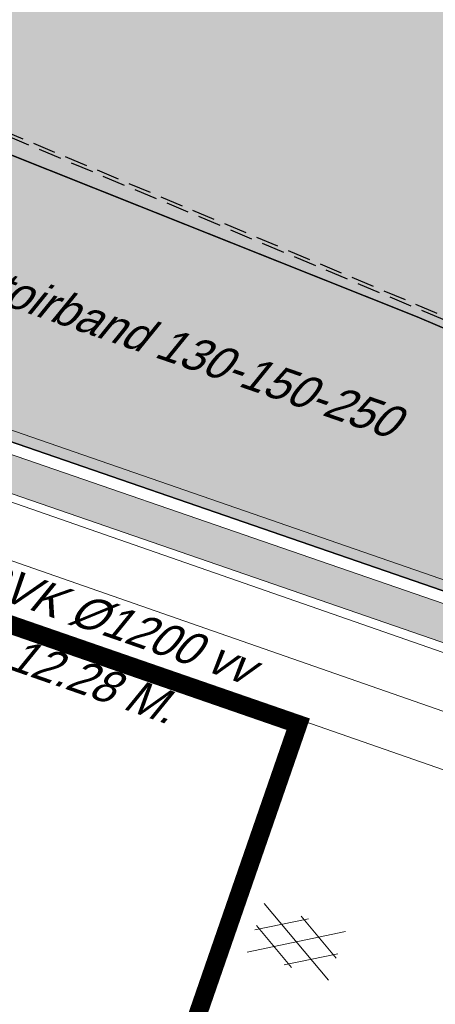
# Model space of a CAD drawing. Header units: metres. Extents: x 128615 to 129083, y 455669 to 456034.
# Tile 140 of 158: x 128893.08 to 128897.59, y 455882.63 to 455893.31. Entities that reach past the tile are written whole.
import ezdxf
from ezdxf.lldxf.tags import DXFTag

# ---------------------------------------------------------------- set-up
doc = ezdxf.new("R2010")
doc.units = ezdxf.units.M
for name, pattern in [('DASHED', [19.049999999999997, 12.7, -6.35]), ('RI-AWZI_PROCESLEIDING', [18.450000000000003, 6, -1.8, 1.75, -1.8, 1.75, -1.8, 1.75, -1.8]), ('RI-AWZI_TERREINRIOLERING', [19.8, 6, -1.8, 2.4, -1.8, 1.8, -1.8, 2.4, -1.8]), ('STIPPELFIJN', [0.375, 0.25, -0.125])]:
    doc.linetypes.add(name, pattern=pattern)
for name, color, linetype, lineweight in [('B-CO-BC-BETONVORM-G', 50, 'Continuous', 18), ('B-XX-RI-AWZI_PROCESLEIDING-G', 30, 'RI-AWZI_PROCESLEIDING', 18), ('B-XX-RI-AWZI_TERREINRIOLERING-G', 10, 'RI-AWZI_TERREINRIOLERING', 18), ('B-XX-VH-BESTRATING-V', 1, 'Continuous', 18), ('B-XX-VH-VERHARDING-V', 1, 'Continuous', 18)]:
    doc.layers.add(name, color=color, linetype=linetype, lineweight=lineweight)
for name, color, linetype in [('B-XX-GR-GRAS-G', 90, 'Continuous'), ('B-XX-GR-KRUIDEN-G', 98, 'Continuous'), ('B-XX-KL-ELEKTRA-G_HDSR', 190, 'HDSR_Elektra'), ('B-XX-RI-AWZI_PROCESLEIDING-T25_HDSR', 7, 'Continuous'), ('B-XX-VH-BESTRATING-T25', 7, 'Continuous'), ('B-XX-VH-KANTVERHARDING-G', 60, 'Continuous'), ('B-XX-VH-KANTVERHARDING-GN', 60, 'STIPPELFIJN')]:
    doc.layers.add(name, color=color, linetype=linetype)
doc.styles.get("Standard").update_dxf_attribs({"font": 'arial.ttf'})
doc.styles.add('TAUW-ISOCP', font='tcb_isocp.shx')
doc.styles.add('tcb_isocp', font='tcb_isocp.shx')
tags = doc.linetypes.add('HDSR_Elektra', pattern='A,25,-2,["E",Standard,S=1.5,R=0,X=0,Y=-0.75],-4', length=31).pattern_tags.tags
tags[6] = DXFTag(74, 10)

# ---------------------------------------------------------------- blocks, each defined once
blk = doc.blocks.new('ASFALT')
at = {"layer": 'B-XX-VH-VERHARDING-V', "color": 251}
for p, q in [((0.04242424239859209, 0.2800000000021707), (-0.4666666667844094, -0.02545454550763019)), ((0.4666666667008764, -0.02545454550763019), (-0.04242424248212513, 0.2800000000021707)), ((-0.4666666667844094, 0.0254545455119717), (0.04242424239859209, -0.2799999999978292)), ((-0.04242424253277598, -0.2799999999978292), (0.4666666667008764, 0.0254545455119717))]:
    blk.add_line(p, q, dxfattribs=at)
for points in [[(0.4666666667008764, -0.2799999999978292), (-0.4666666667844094, 0.2800000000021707)], [(-0.4666666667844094, -0.2799999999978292), (0.4666666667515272, 0.2800000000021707)]]:
    blk.add_lwpolyline(points, dxfattribs=at)

msp = doc.modelspace()

# ---------------------------------------------------------------- hatches: boundary and pattern name
at = {"layer": 'B-XX-GR-GRAS-G'}
h = msp.add_hatch(dxfattribs=at)
h.set_pattern_fill('CROSS', color=256, scale=0.09999999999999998, angle=-116.5632943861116, style=0)
h.set_pattern_definition([(340.9065815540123, (128738.9979208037, 455858.1422880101), (0.8077808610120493, 0.3923519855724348), [0.3174999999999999, -0.9525]), (70.90658155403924, (128739.0960088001, 455857.9403427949), (-0.3923519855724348, 0.8077808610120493), [0.3174999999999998, -0.9524999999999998])])
h.paths.add_polyline_path([(128845.8675353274, 455784.6485665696), (128847.5685110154, 455784.0597697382), (128847.7647766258, 455784.6267616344), (128846.0638009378, 455785.2155584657)])
h.paths.add_polyline_path([(128967.1055860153, 455860.4144094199), (128969.4210054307, 455866.8918425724), (128880.9006920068, 455904.409712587), (128810.0577815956, 455927.1027515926), (128808.0815679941, 455921.3936663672), (128811.5859768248, 455919.9881814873), (128842.9440111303, 455909.6012506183), (128874.3253125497, 455899.2845629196), (128897.3942134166, 455890.0887698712), (128932.249899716, 455875.2515896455), (128958.9784740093, 455863.874893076)])
edge = h.paths.add_edge_path()
edge.add_line((128984.0843231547, 455804.1850891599), (128953.5143684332, 455822.3927003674))
edge.add_line((128953.5143684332, 455822.3927003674), (128931.0817976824, 455759.6371250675))
edge.add_line((128931.0817976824, 455759.6371250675), (128923.691293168, 455762.2048782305))
edge.add_line((128923.691293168, 455762.2048782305), (128914.0269830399, 455765.5502024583))
edge.add_line((128914.0269830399, 455765.5502024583), (128897.845598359, 455770.6508317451))
edge.add_line((128897.845598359, 455770.6508317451), (128884.7246261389, 455774.2573768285))
edge.add_line((128884.7246261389, 455774.2573768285), (128872.548293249, 455777.8537726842))
edge.add_line((128872.548293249, 455777.8537726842), (128866.079626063, 455781.0475949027))
edge.add_line((128866.079626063, 455781.0475949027), (128866.0212588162, 455781.0678178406))
edge.add_line((128866.0212588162, 455781.0678178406), (128863.5642032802, 455773.7248399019))
edge.add_line((128863.5642032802, 455773.7248399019), (128871.5285838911, 455771.3053608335))
edge.add_line((128871.5285838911, 455771.3053608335), (128871.6722959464, 455771.410655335))
edge.add_arc((128873.3846396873, 455770.369334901), 2.004113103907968, 78.24944847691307, 148.6951358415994, ccw=False)
edge.add_line((128873.7927796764, 455772.3314488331), (128875.0821999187, 455772.0165345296))
edge.add_line((128875.0821999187, 455772.0165345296), (128927.2955738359, 455757.61301808))
edge.add_line((128927.2955738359, 455757.61301808), (128956.895554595, 455749.1705929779))
edge.add_line((128956.895554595, 455749.1705929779), (128984.0843231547, 455804.1850891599))
at = {"layer": 'B-XX-GR-KRUIDEN-G'}
h = msp.add_hatch(dxfattribs=at)
h.set_pattern_fill('SWAMP', color=256, scale=0.2, angle=-116.5632943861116, style=0)
h.set_pattern_definition([(340.9065815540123, (128738.9979208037, 455858.1422880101), (3.839350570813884, 3.326515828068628), [0.6349999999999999, -4.444999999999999]), (70.90658155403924, (128739.2979540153, 455858.0384307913), (-0.9611808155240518, 4.988231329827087), [0.3174999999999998, -8.481319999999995]), (70.90658155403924, (128739.3729632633, 455858.0124661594), (-0.9611808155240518, 4.988231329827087), [0.2539999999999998, -8.544819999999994]), (70.90658155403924, (128739.2229447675, 455858.0643954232), (-0.9611808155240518, 4.988231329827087), [0.2539999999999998, -8.544819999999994]), (40.90658155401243, (128739.4479706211, 455857.9865021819), (-0.9611719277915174, 4.988233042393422), [0.2032, -4.876799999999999]), (100.9065815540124, (128739.1479374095, 455858.0903594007), (-4.8005224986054, 1.661717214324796), [0.2032, -4.8768])])
edge = h.paths.add_edge_path()
edge.add_line((128948.4118116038, 455833.4579504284), (128948.6455033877, 455826.0782791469))
edge.add_line((128948.6455033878, 455826.0782791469), (128943.9095911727, 455812.3966981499))
edge.add_line((128943.9095911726, 455812.3966981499), (128941.3888850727, 455813.2785094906))
edge.add_line((128941.3888850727, 455813.2785094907), (128942.1339618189, 455815.4309623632))
edge.add_arc((128932.745274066, 455818.888458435), 10.00508554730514, -20.21683048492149, 71.17534409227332)
edge.add_line((128935.9736453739, 455828.358376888), (128892.1860483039, 455843.579290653))
edge.add_arc((128893.6952972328, 455847.9211051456), 4.596649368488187, -157.04283936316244, -109.16785423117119, ccw=False)
edge.add_arc((128894.4307678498, 455848.232645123), 5.395382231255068, 162.5112662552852, 202.9571606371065, ccw=False)
edge.add_line((128889.2847814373, 455849.8540560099), (128901.8557516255, 455885.6735668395))
edge.add_line((128901.8557516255, 455885.6735668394), (128887.2242848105, 455890.7225570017))
edge.add_line((128887.2242848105, 455890.7225570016), (128887.1817624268, 455890.5997140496))
edge.add_line((128887.1817624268, 455890.5997140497), (128874.5146120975, 455895.1035688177))
edge.add_line((128874.5146120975, 455895.1035688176), (128873.5283828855, 455892.2544503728))
edge.add_arc((128867.280722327, 455871.995513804), 21.20041917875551, 72.86074229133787, 176.4358647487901)
edge.add_line((128846.121308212, 455873.313454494), (128835.0103701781, 455877.1887525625))
edge.add_arc((128817.5916042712, 455889.2204382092), 21.17014088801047, -34.63404912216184, -24.22743715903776)
edge.add_line((128836.8971577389, 455880.5330640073), (128837.0847450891, 455880.5150973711))
edge.add_line((128837.0847450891, 455880.5150973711), (128838.2442237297, 455883.7950644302))
edge.add_line((128838.2442237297, 455883.7950644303), (128838.0851409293, 455883.9110295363))
edge.add_arc((128817.5916042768, 455889.2204382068), 21.17014088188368, -14.52468191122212, 21.05836036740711)
edge.add_line((128837.3478955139, 455896.8272655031), (128838.4437976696, 455897.45125095))
edge.add_line((128838.4437976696, 455897.45125095), (128836.9196742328, 455900.519436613))
edge.add_line((128836.9196742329, 455900.519436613), (128835.8290882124, 455899.9707426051))
edge.add_arc((128817.5916042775, 455889.2204382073), 21.17014088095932, 30.51773535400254, 65.7725628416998)
edge.add_line((128826.2789784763, 455908.5259916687), (128826.2969451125, 455908.713579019))
edge.add_line((128826.2969451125, 455908.7135790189), (128823.0169780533, 455909.8730576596))
edge.add_line((128823.0169780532, 455909.8730576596), (128822.9010129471, 455909.7139748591))
edge.add_arc((128817.591604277, 455889.2204382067), 21.17014088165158, 75.47531808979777, 155.5873596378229)
edge.add_line((128798.3142327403, 455897.9701702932), (128798.1176121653, 455897.9799474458))
edge.add_line((128798.1176121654, 455897.9799474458), (128797.7211869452, 455896.8585281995))
edge.add_line((128797.7211869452, 455896.8585281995), (128793.8072384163, 455898.2133509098))
edge.add_arc((128775.6531717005, 455909.0573338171), 21.14620778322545, -30.85117203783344, -24.45064201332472)
edge.add_line((128794.9029489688, 455900.3047239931), (128795.4902118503, 455900.2458409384))
edge.add_line((128795.4902118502, 455900.2458409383), (128796.7020683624, 455903.7467742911))
edge.add_line((128796.7020683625, 455903.746774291), (128796.1976420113, 455904.0486570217))
edge.add_arc((128775.6531716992, 455909.057333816), 21.14620778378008, -13.70124981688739, 21.18853243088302)
edge.add_line((128795.3698146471, 455916.7003760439), (128797.9082227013, 455917.9559061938))
edge.add_line((128797.9082227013, 455917.9559061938), (128796.4067381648, 455921.1222890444))
edge.add_line((128796.4067381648, 455921.1222890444), (128793.8362756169, 455919.8525566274))
edge.add_arc((128775.6531717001, 455909.0573338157), 21.1462077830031, 30.69740409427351, 65.54935799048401)
edge.add_line((128784.4057815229, 455928.3071110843), (128784.4646645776, 455928.8943739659))
edge.add_line((128784.4646645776, 455928.8943739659), (128780.9637312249, 455930.1062304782))
edge.add_line((128780.9637312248, 455930.1062304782), (128780.6618484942, 455929.6018041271))
edge.add_arc((128775.6531717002, 455909.0573338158), 21.14620778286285, 76.298750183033, 155.5095457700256)
edge.add_line((128756.4094808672, 455917.8233173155), (128755.8262168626, 455917.8979581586))
edge.add_line((128755.8262168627, 455917.8979581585), (128754.6142224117, 455914.3971073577))
edge.add_line((128754.6142224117, 455914.3971073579), (128755.1121866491, 455914.0802848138))
edge.add_arc((128775.6531716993, 455909.057333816), 21.1462077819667, 166.2589379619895, 191.7043835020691)
edge.add_line((128754.9466508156, 455904.7675673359), (128751.1985842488, 455903.6584638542))
edge.add_line((128751.1985842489, 455903.6584638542), (128751.1173775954, 455903.9197317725))
edge.add_line((128751.1173775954, 455903.9197317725), (128741.4969709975, 455907.2999279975))
edge.add_line((128741.4969709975, 455907.2999279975), (128757.0495062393, 455938.2990116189))
edge.add_line((128757.0495062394, 455938.2990116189), (128795.963293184, 455925.5684809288))
edge.add_line((128795.963293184, 455925.5684809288), (128808.0815679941, 455921.3936663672))
edge.add_line((128808.0815679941, 455921.3936663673), (128811.5859768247, 455919.9881814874))
edge.add_line((128811.5859768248, 455919.9881814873), (128842.9440111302, 455909.6012506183))
edge.add_line((128842.9440111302, 455909.6012506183), (128874.3253125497, 455899.2845629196))
edge.add_line((128874.3253125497, 455899.2845629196), (128897.3942134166, 455890.0887698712))
edge.add_line((128897.3942134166, 455890.0887698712), (128932.249899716, 455875.2515896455))
edge.add_line((128932.249899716, 455875.2515896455), (128958.9784740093, 455863.874893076))
edge.add_line((128958.9784740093, 455863.8748930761), (128948.4118116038, 455833.4579504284))
h.paths.add_polyline_path([(128845.694092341, 455904.4570519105), (128848.0856081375, 455905.5477301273), (128849.2310223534, 455903.2376735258), (128848.6444501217, 455901.5319182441), (128846.8291906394, 455902.1678003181)], flags=16)
at = {"layer": 'B-XX-VH-BESTRATING-V'}
h = msp.add_hatch(dxfattribs=at)
h.set_pattern_fill('BRICK', color=256, scale=0.03307086, angle=-116.5097316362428)
h.set_pattern_definition([(340.9065815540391, (128781.00315288, 455850.7668853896), (0.0686929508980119, 0.1984471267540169), []), (70.90658155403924, (128781.00315288, 455850.7668853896), (-0.3968942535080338, 0.1373859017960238), [0.2099999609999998, -0.2099999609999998]), (70.90658155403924, (128781.2016000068, 455850.6981924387), (-0.3968942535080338, 0.1373859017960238), [-0.2099999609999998, 0.2099999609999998])])
edge = h.paths.add_edge_path()
edge.add_line((128831.6126664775, 455838.8346340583), (128839.0652869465, 455860.4902585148))
edge.add_line((128839.0652869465, 455860.4902585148), (128836.3034510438, 455861.4412710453))
edge.add_line((128836.3034510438, 455861.4412710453), (128833.541615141, 455862.3922835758))
edge.add_arc((128834.2946828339, 455864.407557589), 2.151381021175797, 165.7586443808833, 249.5102871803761, ccw=False)
edge.add_line((128832.2094179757, 455864.936812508), (128832.7229766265, 455866.3634640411))
edge.add_line((128832.7229766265, 455866.3634640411), (128829.5305935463, 455867.4960062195))
edge.add_line((128829.5305935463, 455867.4960062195), (128825.7790093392, 455865.6897798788))
edge.add_line((128825.7790093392, 455865.6897798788), (128824.1892600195, 455861.2288345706))
edge.add_line((128824.1892600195, 455861.2288345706), (128829.3480097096, 455859.4118744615))
edge.add_arc((128828.6821113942, 455857.5376763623), 1.98897940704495, -20.160679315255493, 70.43999003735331, ccw=False)
edge.add_line((128830.5492255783, 455856.8521665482), (128825.085613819, 455841.0700632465))
edge.add_arc((128820.6003911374, 455842.5189337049), 4.713432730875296, 246.4303146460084, 342.09788309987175, ccw=False)
edge.add_line((128818.7156584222, 455838.1987218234), (128794.9887339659, 455846.4591081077))
edge.add_line((128794.9887339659, 455846.4591081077), (128740.4443933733, 455865.3829613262))
edge.add_arc((128742.7378552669, 455872.1050294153), 7.102546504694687, 156.7495911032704, 251.16118143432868, ccw=False)
edge.add_line((128736.2121179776, 455874.9087625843), (128740.8492055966, 455888.4475361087))
edge.add_arc((128747.4193090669, 455885.7839878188), 7.08948158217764, 110.50432189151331, 157.9321541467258, ccw=False)
edge.add_line((128744.936019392, 455892.4243207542), (128746.0560372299, 455895.6599412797))
edge.add_line((128746.0560372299, 455895.6599412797), (128750.9663574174, 455893.9602221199))
edge.add_line((128750.9663574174, 455893.9602221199), (128752.5278960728, 455898.5416274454))
edge.add_line((128752.5278960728, 455898.5416274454), (128752.0152830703, 455900.3559231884))
edge.add_line((128752.0152830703, 455900.3559231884), (128751.9765845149, 455900.3451798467))
edge.add_line((128751.9765845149, 455900.3451798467), (128751.0126086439, 455903.818817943))
edge.add_line((128751.0126086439, 455903.818817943), (128743.3040688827, 455906.5354959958))
edge.add_line((128743.3040688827, 455906.5354959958), (128719.892912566, 455838.9029857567))
edge.add_line((128719.892912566, 455838.9029857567), (128720.2712589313, 455838.7734198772))
edge.add_line((128720.2712589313, 455838.7734198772), (128743.5504862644, 455906.0245387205))
edge.add_line((128743.5504862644, 455906.0245387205), (128750.6829467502, 455903.5108851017))
edge.add_line((128750.6829467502, 455903.5108851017), (128752.1090925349, 455898.5527556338))
edge.add_line((128752.1090925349, 455898.5527556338), (128750.717407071, 455894.4696833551))
edge.add_line((128750.717407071, 455894.4696833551), (128745.8088863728, 455896.1687796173))
edge.add_line((128745.8088863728, 455896.1687796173), (128744.6185725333, 455892.7300809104))
edge.add_arc((128747.419309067, 455885.7839878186), 7.489481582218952, 111.9598016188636, 158.0177529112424)
edge.add_line((128740.4743136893, 455888.5874452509), (128735.6521931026, 455874.5084362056))
edge.add_arc((128742.711383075, 455872.0759849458), 7.466524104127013, 160.9871051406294, 251.273710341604)
edge.add_line((128740.3142736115, 455865.0047157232), (128794.856583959, 455846.0815660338))
edge.add_line((128794.856583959, 455846.0815660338), (128818.5714073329, 455837.8252763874))
edge.add_arc((128820.6003911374, 455842.5189337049), 5.113432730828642, 246.6220382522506, 342.0506229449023)
edge.add_line((128825.4649488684, 455840.9430934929), (128830.9260443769, 455856.717928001))
edge.add_arc((128828.6821113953, 455857.5376763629), 2.388979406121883, 339.9318582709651, 430.4537588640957)
edge.add_line((128829.4813863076, 455859.7889831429), (128824.7008226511, 455861.4727425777))
edge.add_line((128824.7008226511, 455861.4727425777), (128826.1020253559, 455865.4046131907))
edge.add_line((128826.1020253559, 455865.4046131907), (128829.4604913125, 455867.0964502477))
edge.add_line((128829.4604913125, 455867.0964502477), (128832.2105117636, 455866.120842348))
edge.add_line((128832.2105117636, 455866.120842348), (128831.8267665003, 455865.0548087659))
edge.add_arc((128834.2946828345, 455864.4075575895), 2.551381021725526, 165.3042260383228, 249.6319906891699)
edge.add_line((128833.4066780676, 455862.0156979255), (128838.5569163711, 455860.2422612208))
edge.add_line((128838.5569163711, 455860.2422612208), (128831.2322111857, 455838.9583295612))
edge.add_arc((128836.4510621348, 455837.3560573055), 5.459274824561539, 162.9326608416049, 251.688394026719)
edge.add_line((128834.7358411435, 455832.1732300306), (128868.2102711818, 455820.5590485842))
edge.add_arc((128870.243457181, 455825.3755239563), 5.22802833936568, 247.1138597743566, 340.4610631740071)
edge.add_line((128875.1704265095, 455823.6270235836), (128882.5907182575, 455844.7795449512))
edge.add_arc((128880.2053561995, 455845.6949556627), 2.55498119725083, 339.0051081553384, 400.5811834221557)
edge.add_line((128882.1458260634, 455847.357034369), (128879.1820600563, 455850.9862143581))
edge.add_line((128879.1820600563, 455850.9862143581), (128886.2461834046, 455856.9579368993))
edge.add_arc((128882.7728296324, 455860.6776088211), 5.089218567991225, 313.038728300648, 342.0620473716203)
edge.add_line((128887.6146643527, 455859.110196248), (128893.0181774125, 455874.5159597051))
edge.add_arc((128882.8722026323, 455877.7590635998), 10.65169127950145, 342.2738127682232, 419.290512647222)
edge.add_line((128888.3118646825, 455886.917043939), (128886.2148499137, 455887.872679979))
edge.add_line((128886.2148499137, 455887.872679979), (128886.1094443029, 455887.4783866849))
edge.add_line((128886.1094443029, 455887.4783866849), (128888.1745737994, 455886.5274173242))
edge.add_arc((128882.8857705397, 455877.7600346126), 10.23906438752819, -17.723255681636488, 58.900096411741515, ccw=False)
edge.add_line((128892.6388684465, 455874.6430616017), (128887.2355901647, 455859.2379771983))
edge.add_arc((128882.7728296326, 455860.677608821), 4.689218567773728, 313.1287842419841, 342.12093767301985, ccw=False)
edge.add_line((128885.978569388, 455857.2553283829), (128883.1729931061, 455854.8264816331))
edge.add_line((128883.1729931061, 455854.8264816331), (128878.5836409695, 455851.0866857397))
edge.add_line((128878.5836409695, 455851.0866857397), (128881.839104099, 455847.1002356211))
edge.add_arc((128880.2053561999, 455845.6949556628), 2.15498119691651, -21.143024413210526, 40.70070699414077, ccw=False)
edge.add_line((128882.2152704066, 455844.9176598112), (128877.8010034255, 455832.3322089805))
edge.add_line((128877.8010034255, 455832.3322089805), (128874.7932273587, 455823.7601450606))
edge.add_arc((128870.243457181, 455825.3755239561), 4.828028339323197, 246.96541338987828, 340.45278373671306, ccw=False)
edge.add_line((128868.354313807, 455820.9324400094), (128834.8638834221, 455832.552191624))
edge.add_arc((128836.4510621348, 455837.3560573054), 5.059274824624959, 163.0072479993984, 251.7166439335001, ccw=False)
h = msp.add_hatch(dxfattribs=at)
h.set_pattern_fill('BRICK', color=256, scale=0.03307086, angle=-116.5097316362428)
h.set_pattern_definition([(340.9065815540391, (128782.926339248, 455849.4786328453), (0.0686929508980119, 0.1984471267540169), []), (70.90658155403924, (128782.926339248, 455849.4786328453), (-0.3968942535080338, 0.1373859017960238), [0.2099999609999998, -0.2099999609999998]), (70.90658155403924, (128783.1247863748, 455849.4099398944), (-0.3968942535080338, 0.1373859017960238), [-0.2099999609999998, 0.2099999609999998])])
edge = h.paths.add_edge_path()
edge.add_arc((128879.3936255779, 455805.876259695), 4.601891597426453, 69.65643380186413, 160.8966683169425, ccw=False)
edge.add_line((128880.9934671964, 455810.1911076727), (128924.3141953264, 455795.1533938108))
edge.add_arc((128927.7884713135, 455804.2752318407), 9.761071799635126, 249.1494361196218, 341.8216779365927)
edge.add_line((128937.0623695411, 455801.2300168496), (128942.0115575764, 455815.4747647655))
edge.add_arc((128932.7452740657, 455818.8884584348), 9.875085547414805, 339.7762308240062, 431.1775957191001)
edge.add_line((128935.9313305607, 455828.2354557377), (128892.1413870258, 455843.4571851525))
edge.add_arc((128893.9661163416, 455848.2104546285), 5.091483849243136, 160.6539968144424, 248.9987380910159, ccw=False)
edge.add_line((128889.1621217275, 455849.8971210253), (128901.6898106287, 455885.5933068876))
edge.add_line((128901.6898106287, 455885.5933068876), (128887.1807336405, 455890.6000690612))
edge.add_line((128887.1807336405, 455890.6000690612), (128887.0472073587, 455890.2230276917))
edge.add_line((128887.0472073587, 455890.2230276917), (128901.1792229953, 455885.34635333))
edge.add_line((128901.1792229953, 455885.34635333), (128888.7847076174, 455850.0296298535))
edge.add_arc((128893.9661163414, 455848.2104546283), 5.491483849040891, 160.6539968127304, 249.0667786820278)
edge.add_line((128892.0041211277, 455843.0814225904), (128935.8011466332, 455827.857231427))
edge.add_arc((128932.7452740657, 455818.888458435), 9.475085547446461, -20.24600750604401, 71.18481212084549, ccw=False)
edge.add_line((128941.6349457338, 455815.6095891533), (128936.683389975, 455801.3580264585))
edge.add_arc((128927.7884713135, 455804.2752318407), 9.36107179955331, 249.1132310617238, 341.8424167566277, ccw=False)
edge.add_line((128924.4510408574, 455795.5293057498), (128881.0276453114, 455810.6025633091))
edge.add_arc((128879.3920985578, 455805.8776308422), 5.000000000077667, 70.9065815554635, 160.9065815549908)
edge.add_line((128874.6671660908, 455807.5131775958), (128865.6289427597, 455781.5539549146))
edge.add_line((128865.6289427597, 455781.5539549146), (128866.0087595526, 455781.4282871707))
edge.add_line((128866.0087595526, 455781.4282871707), (128875.0451606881, 455807.3823338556))

# ---------------------------------------------------------------- linework, layer by layer
at = {"layer": 'B-CO-BC-BETONVORM-G'}
for points in [[(128898.7862714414, 455886.0595634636), (128886.982786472, 455890.1707917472)], [(128898.3937394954, 455884.9255775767), (128886.5902545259, 455889.0368058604)]]:
    msp.add_lwpolyline(points, dxfattribs=at)
at = {"layer": 'B-XX-GR-GRAS-G'}
msp.add_lwpolyline([(128866.0790669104, 455781.0477886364), (128872.5482932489, 455777.8537726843), (128884.724626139, 455774.2573768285), (128897.8455983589, 455770.6508317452), (128914.4129983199, 455765.4285243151), (128931.0817976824, 455759.6371250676), (128967.1055860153, 455860.41440942), (128897.3942134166, 455890.0887698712), (128874.3253125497, 455899.2845629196), (128843.4583190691, 455909.4308929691), (128811.5859768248, 455919.9881814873), (128808.0815679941, 455921.3936663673), (128795.9632931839, 455925.5684809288), (128768.7715407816, 455934.4184514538), (128757.0495062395, 455938.2990116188), (128749.970820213, 455924.4736214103), (128742.8051616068, 455910.0505094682), (128738.0593563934, 455900.0720523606), (128714.6911999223, 455833.4517016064), (128716.5853280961, 455830.8609510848), (128737.2513492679, 455821.9777011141), (128741.5637227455, 455820.4999467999)], dxfattribs=at)
msp.add_lwpolyline([(128967.1055860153, 455860.4144094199), (128969.4210054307, 455866.8918425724), (128880.9006920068, 455904.409712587), (128810.0577815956, 455927.1027515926), (128808.0815679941, 455921.3936663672), (128811.5859768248, 455919.9881814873), (128842.9440111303, 455909.6012506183), (128874.3253125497, 455899.2845629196), (128897.3942134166, 455890.0887698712), (128932.249899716, 455875.2515896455), (128958.9784740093, 455863.874893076)], close=True, dxfattribs=at)
at = {"layer": 'B-XX-KL-ELEKTRA-G_HDSR', "linetype": 'DASHED', "const_width": 0.1999999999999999}
for points in [[(128895.4039259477, 455883.6511964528), (128896.1027009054, 455885.6698905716), (128886.5673246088, 455888.9705840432)], [(128895.4039259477, 455883.6511964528), (128895.4039259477, 455883.6511964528), (128880.0952254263, 455839.4258226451), (128885.3075875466, 455837.6215536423)]]:
    msp.add_lwpolyline(points, dxfattribs=at)
at = {"layer": 'B-XX-RI-AWZI_PROCESLEIDING-G'}
msp.add_lwpolyline([(128898.5900054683, 455885.4925705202), (128886.7865204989, 455889.6037988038)], dxfattribs=at)
at = {"layer": 'B-XX-RI-AWZI_TERREINRIOLERING-G'}
msp.add_lwpolyline([(128894.6467434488, 455871.4761466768), (128896.3820651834, 455876.4893191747), (128891.9385577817, 455885.635477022), (128886.9196466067, 455887.3727852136)], dxfattribs=at)
at = {"layer": 'B-XX-VH-BESTRATING-V'}
msp.add_line((128901.6022736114, 455885.8786623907), (128887.2203223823, 455890.8570094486), dxfattribs=at)
for points in [[(128865.6289427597, 455781.5539549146), (128866.0087595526, 455781.4282871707), (128872.7662152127, 455800.7986898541), (128875.0451606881, 455807.3823338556, -0.4142135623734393), (128880.8968015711, 455810.2245687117), (128881.3780623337, 455810.0534219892), (128924.3141953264, 455795.1533938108, 0.427940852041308), (128937.0623695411, 455801.2300168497), (128942.0115575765, 455815.4747647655, 0.421395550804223), (128935.9313305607, 455828.2354557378), (128892.1413870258, 455843.4571851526, -0.4057770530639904), (128889.1621217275, 455849.8971210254), (128901.6898106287, 455885.5933068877), (128887.1807336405, 455890.6000690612)], [(128865.5858228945, 455781.4303511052), (128865.5858228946, 455781.4303511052), (128872.3885393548, 455800.9304507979), (128874.6671660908, 455807.5131775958, -0.4142135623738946), (128881.0276453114, 455810.6025633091), (128881.5092014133, 455810.431314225), (128924.4510408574, 455795.5293057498, 0.4282348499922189), (128936.683389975, 455801.3580264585), (128941.6349457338, 455815.6095891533, 0.4215469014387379), (128935.8011466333, 455827.857231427), (128892.0041211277, 455843.0814225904, -0.4061228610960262), (128888.7847076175, 455850.0296298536), (128901.1792229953, 455885.34635333), (128887.0472073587, 455890.2230276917)], [(128886.2148499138, 455887.872679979, -0.411338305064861), (128893.0181774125, 455874.5159597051), (128890.0496540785, 455866.0450126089), (128887.6146643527, 455859.1101962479, -0.1273194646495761), (128886.2461834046, 455856.9579368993)], [(128886.2005263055, 455887.8322340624), (128886.1094443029, 455887.4783866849, -0.4110071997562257), (128892.6388684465, 455874.6430616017), (128889.6721620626, 455866.1772993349), (128887.2355901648, 455859.2379771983, -0.1271812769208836), (128885.9785693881, 455857.2553283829), (128883.1729931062, 455854.8264816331)]]:
    msp.add_lwpolyline(points, format="xyb", dxfattribs=at)
msp.add_arc((128883.1426180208, 455877.9175476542), 10, 340.9067179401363, 70.90658148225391, dxfattribs=at)
at = {"layer": 'B-XX-VH-KANTVERHARDING-G'}
msp.add_lwpolyline([(128873.8527259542, 455893.1997607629), (128874.5146120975, 455895.1035688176), (128887.1807336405, 455890.6000690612), (128887.2242848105, 455890.7225570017), (128901.8557516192, 455885.6735668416)], dxfattribs=at)
msp.add_lwpolyline([(128865.5858228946, 455781.4303511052), (128866.0866515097, 455781.2568252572), (128872.8889598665, 455800.7558675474), (128875.1680089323, 455807.33980964, -0.414213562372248), (128880.8542773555, 455810.1017204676), (128881.3354421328, 455809.9306070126), (128924.2697458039, 455795.0312136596, 0.427849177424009), (128937.1855328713, 455801.1883992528), (128942.1339618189, 455815.4309623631, 0.4213483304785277), (128935.973645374, 455828.358376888), (128892.186048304, 455843.579290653, -0.4056557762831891), (128889.2847813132, 455849.8540556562), (128901.8557516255, 455885.6735668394), (128887.2242848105, 455890.7225570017)], format="xyb", dxfattribs=at)
at = {"layer": 'B-XX-VH-KANTVERHARDING-GN'}
for points in [[(128756.5426510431, 455937.4763062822), (128793.7604344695, 455925.4810723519), (128833.9169134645, 455912.6070033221), (128878.0231656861, 455898.3769968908), (128905.8774009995, 455886.6480200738), (128967.1023489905, 455860.669774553), (128960.1032958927, 455840.1775985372), (128942.3862671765, 455788.8484422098), (128932.5039585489, 455760.2394842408), (128888.6729809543, 455773.1733988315), (128865.6046931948, 455779.970647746)], [(128756.6067413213, 455937.4099511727), (128793.8245247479, 455925.4147172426), (128833.981003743, 455912.5406482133), (128878.0872559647, 455898.3106417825), (128905.9414912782, 455886.5816649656), (128967.1664392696, 455860.6034194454), (128960.1673861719, 455840.1112434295), (128942.4503574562, 455788.782087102), (128932.5680488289, 455760.1731291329), (128888.7370712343, 455773.1070437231), (128865.6687834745, 455779.9042926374)]]:
    msp.add_lwpolyline(points, dxfattribs=at)

# ---------------------------------------------------------------- block references
at = {"layer": 'B-XX-VH-VERHARDING-V', "rotation": 340.9065815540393}
msp.add_blockref('ASFALT', (128896.0830380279, 455883.3088741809), dxfattribs=at)

# ---------------------------------------------------------------- texts
at = {"layer": 'B-XX-RI-AWZI_PROCESLEIDING-T25_HDSR', "style": 'tcb_isocp', "oblique": 20.00023775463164}
for s, p in [('GVK %%1291200 vv', (128892.50268013, 455887.1515919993)), ('L= 12.28 M.', (128892.2776953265, 455886.5056524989))]:
    msp.add_text(s, height=0.36, rotation=340.7964500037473, dxfattribs=at).set_placement(p)
at = {"layer": 'B-XX-VH-BESTRATING-T25', "style": 'TAUW-ISOCP', "oblique": 20.00023775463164}
msp.add_text('Trottoirband 130-150-250', height=0.36, rotation=340.906581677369, dxfattribs=at).set_placement((128891.9488869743, 455890.5504530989))

doc.saveas('drawing.dxf')
